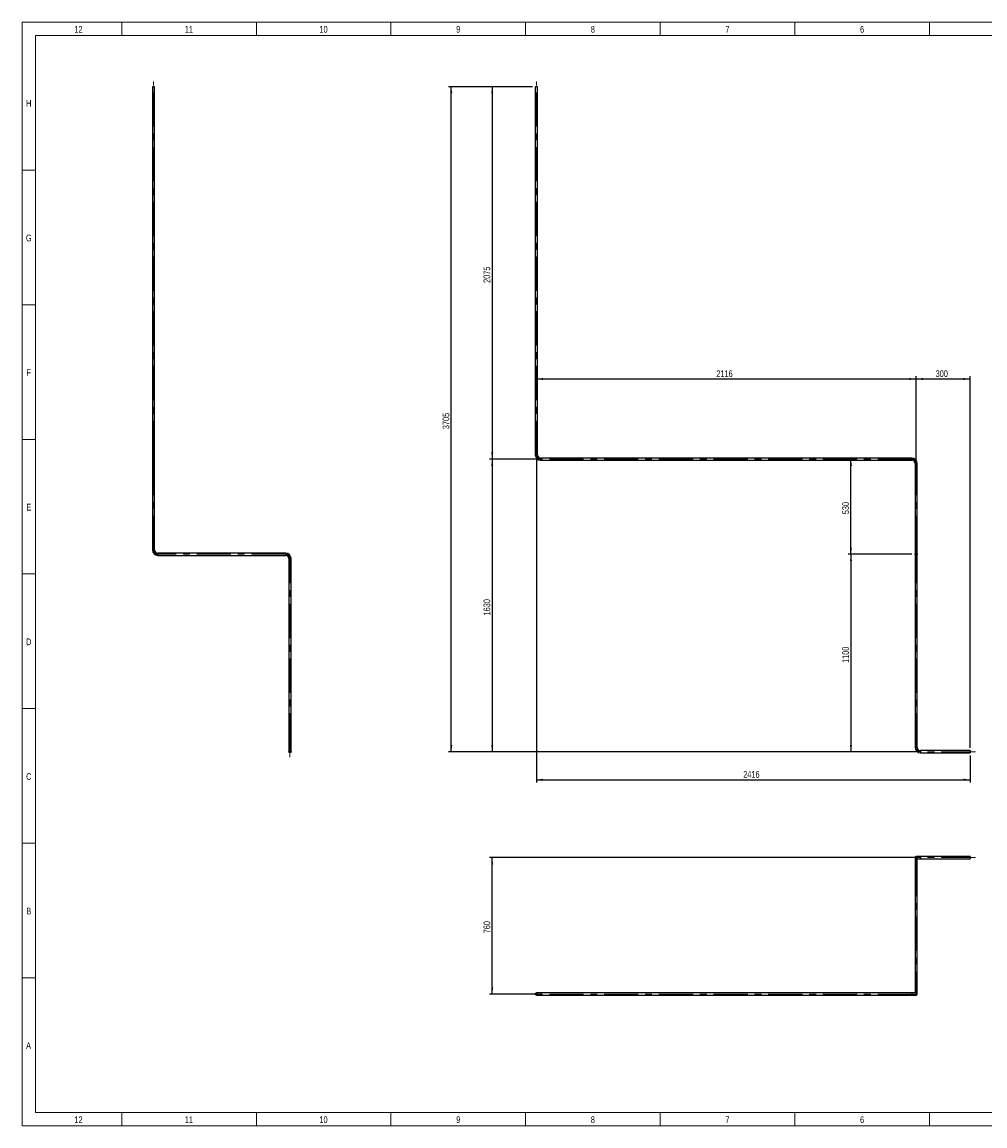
# Model space of a CAD drawing. Header units: millimetres. Extents: x 15 to 592, y 5 to 415.
# Tile 1 of 12: x 15 to 373, y 5 to 415. Entities that reach past the tile are written whole.
import ezdxf

# ---------------------------------------------------------------- set-up
doc = ezdxf.new("R2010")
doc.units = ezdxf.units.MM
doc.linetypes.add('CENTERX2', pattern=[20.32, 12.7, -2.54, 2.54, -2.54])
doc.layers.add('COTAS', color=166, linetype='Continuous')
doc.styles.add('SLDTEXTSTYLE0', font='TXT', dxfattribs={"width": 0.75})
doc.dimstyles.new('SLDDIMSTYLE0', dxfattribs={"dimtxt": 2.5, "dimasz": 2.5, "dimexe": 0, "dimexo": 0.0625, "dimtad": 1, "dimlfac": 15, "dimrnd": 1e-09, "dimzin": 12, "dimdsep": 46, "dimtxsty": 'SLDTEXTSTYLE0', "dimsah": 1, "dimcen": 0.09, "dimadec": 0, "dimazin": 3, "dimtfac": 1, "dimtofl": 0, "dimtmove": 0, "dimatfit": 3, "dimfxl": 0, "dimfrac": 2, "dimtolj": 1, "dimtzin": 12, "dimarcsym": 0})

# ---------------------------------------------------------------- blocks, each defined once
blk = doc.blocks.new('_D')
at = {"layer": 'COTAS'}
for p, q in [((204.59, 390.98), (188.59, 390.98)), ((189.59, 390.98), (189.59, 252.65)), ((206.59, 252.65), (188.59, 252.65))]:
    blk.add_line(p, q, dxfattribs=at)
for points in [[(189.59, 390.98), (189.21, 388.48), (189.98, 388.48)], [(189.59, 252.65), (189.98, 255.15), (189.21, 255.15)]]:
    blk.add_solid(points, dxfattribs=at)
at = {"layer": 'COTAS', "insert": (186.37, 318.12), "char_height": 2.5, "attachment_point": 1, "rotation": 90, "style": 'SLDTEXTSTYLE0'}
blk.add_mtext('2075', dxfattribs=at)
blk = doc.blocks.new('_D_1')
at = {"layer": 'COTAS'}
for p, q in [((206.59, 252.65), (188.59, 252.65)), ((189.59, 252.65), (189.59, 143.98)), ((347.66, 143.98), (188.59, 143.98))]:
    blk.add_line(p, q, dxfattribs=at)
for points in [[(189.59, 252.65), (189.21, 250.15), (189.98, 250.15)], [(189.59, 143.98), (189.98, 146.48), (189.21, 146.48)]]:
    blk.add_solid(points, dxfattribs=at)
at = {"layer": 'COTAS', "insert": (186.37, 194.62), "char_height": 2.5, "attachment_point": 1, "rotation": 90, "style": 'SLDTEXTSTYLE0'}
blk.add_mtext('1630', dxfattribs=at)
blk = doc.blocks.new('_D_2')
at = {"layer": 'COTAS'}
for p, q in [((204.59, 390.98), (173.4, 390.98)), ((174.4, 143.98), (174.4, 390.98)), ((347.66, 143.98), (173.4, 143.98))]:
    blk.add_line(p, q, dxfattribs=at)
for points in [[(174.4, 390.98), (174.02, 388.48), (174.79, 388.48)], [(174.4, 143.98), (174.79, 146.48), (174.02, 146.48)]]:
    blk.add_solid(points, dxfattribs=at)
at = {"layer": 'COTAS', "insert": (171.18, 263.79), "char_height": 2.5, "attachment_point": 1, "rotation": 90, "style": 'SLDTEXTSTYLE0'}
blk.add_mtext('3705', dxfattribs=at)
blk = doc.blocks.new('_D_3')
at = {"layer": 'COTAS'}
for p, q in [((347.06, 252.05), (347.06, 283.43)), ((205.99, 282.43), (347.06, 282.43))]:
    blk.add_line(p, q, dxfattribs=at)
for points in [[(205.99, 282.43), (208.49, 282.04), (208.49, 282.81)], [(347.06, 282.43), (344.56, 282.81), (344.56, 282.04)]]:
    blk.add_solid(points, dxfattribs=at)
at = {"layer": 'COTAS', "insert": (272.83, 285.65), "char_height": 2.5, "attachment_point": 1, "style": 'SLDTEXTSTYLE0'}
blk.add_mtext('2116', dxfattribs=at)
blk = doc.blocks.new('_D_4')
at = {"layer": 'COTAS'}
for p, q in [((347.06, 252.05), (347.06, 283.43)), ((367.06, 145.38), (367.06, 283.43)), ((347.06, 282.43), (367.06, 282.43))]:
    blk.add_line(p, q, dxfattribs=at)
for points in [[(347.06, 282.43), (349.56, 282.04), (349.56, 282.81)], [(367.06, 282.43), (364.56, 282.81), (364.56, 282.04)]]:
    blk.add_solid(points, dxfattribs=at)
at = {"layer": 'COTAS', "insert": (354.29, 285.65), "char_height": 2.5, "attachment_point": 1, "style": 'SLDTEXTSTYLE0'}
blk.add_mtext('300', dxfattribs=at)
blk = doc.blocks.new('_D_5')
at = {"layer": 'COTAS'}
for p, q in [((322.82, 217.32), (322.82, 252.65)), ((345.49, 217.32), (321.82, 217.32))]:
    blk.add_line(p, q, dxfattribs=at)
for points in [[(322.82, 252.65), (322.44, 250.15), (323.21, 250.15)], [(322.82, 217.32), (323.21, 219.82), (322.44, 219.82)]]:
    blk.add_solid(points, dxfattribs=at)
at = {"layer": 'COTAS', "insert": (319.6, 232.21), "char_height": 2.5, "attachment_point": 1, "rotation": 90, "style": 'SLDTEXTSTYLE0'}
blk.add_mtext('530', dxfattribs=at)
blk = doc.blocks.new('_D_6')
at = {"layer": 'COTAS'}
for p, q in [((345.49, 217.32), (321.82, 217.32)), ((322.82, 217.32), (322.82, 143.98)), ((347.66, 143.98), (321.82, 143.98))]:
    blk.add_line(p, q, dxfattribs=at)
for points in [[(322.82, 217.32), (322.44, 214.82), (323.21, 214.82)], [(322.82, 143.98), (323.21, 146.48), (322.44, 146.48)]]:
    blk.add_solid(points, dxfattribs=at)
at = {"layer": 'COTAS', "insert": (319.6, 176.96), "char_height": 2.5, "attachment_point": 1, "rotation": 90, "style": 'SLDTEXTSTYLE0'}
blk.add_mtext('1100', dxfattribs=at)
blk = doc.blocks.new('_D_7')
at = {"layer": 'COTAS'}
for p, q in [((205.99, 253.25), (205.99, 132.58)), ((367.06, 142.58), (367.06, 132.58)), ((205.99, 133.58), (367.06, 133.58))]:
    blk.add_line(p, q, dxfattribs=at)
for points in [[(205.99, 133.58), (208.49, 133.2), (208.49, 133.97)], [(367.06, 133.58), (364.56, 133.97), (364.56, 133.2)]]:
    blk.add_solid(points, dxfattribs=at)
at = {"layer": 'COTAS', "insert": (282.83, 136.81), "char_height": 2.5, "attachment_point": 1, "style": 'SLDTEXTSTYLE0'}
blk.add_mtext('2416', dxfattribs=at)
blk = doc.blocks.new('SW_CENTERMARKSYMBOL_0')
at = {"layer": 'COTAS', "color": 0}
for p, q in [((-0.33, 0), (-0.57, 0)), ((0, 0), (-0.17, 0)), ((0, 0.33), (0, 0.57)), ((0, 0), (0, 0.17)), ((0, 0), (0, -0.17)), ((0, 0), (0.17, 0)), ((0.33, 0), (0.57, 0)), ((0, -0.33), (0, -0.57))]:
    blk.add_line(p, q, dxfattribs=at)
blk = doc.blocks.new('_D_8')
at = {"layer": 'COTAS'}
for p, q in [((347.66, 104.64), (188.59, 104.64)), ((189.59, 53.98), (189.59, 104.64)), ((206.59, 53.98), (188.59, 53.98))]:
    blk.add_line(p, q, dxfattribs=at)
for points in [[(189.59, 104.64), (189.21, 102.14), (189.98, 102.14)], [(189.59, 53.98), (189.98, 56.48), (189.21, 56.48)]]:
    blk.add_solid(points, dxfattribs=at)
at = {"layer": 'COTAS', "insert": (186.37, 76.54), "char_height": 2.5, "attachment_point": 1, "rotation": 90, "style": 'SLDTEXTSTYLE0'}
blk.add_mtext('760', dxfattribs=at)

msp = doc.modelspace()

# ---------------------------------------------------------------- linework, layer by layer
at = {"color": 7, "linetype": 'Continuous', "lineweight": 18}
for p, q in [((15, 5), (15, 415)), ((15, 415), (589, 415)), ((52, 410), (52, 415)), ((102, 410), (102, 415)), ((152, 410), (152, 415)), ((202, 410), (202, 415)), ((252, 410), (252, 415)), ((302, 410), (302, 415)), ((352, 410), (352, 415)), ((20, 10), (20, 410)), ((20, 410), (584, 410)), ((302, 410.001), (302, 409.999)), ((20, 360), (15, 360)), ((20, 310), (15, 310)), ((20, 260), (15, 260)), ((20, 210), (15, 210)), ((19.999, 210), (20.001, 210)), ((20, 160), (15, 160)), ((20, 110), (15, 110)), ((20, 60), (15, 60)), ((584, 10), (20, 10)), ((52, 10), (52, 5)), ((102, 10), (102, 5)), ((152, 10), (152, 5)), ((202, 10), (202, 5)), ((252, 10), (252, 5)), ((302, 9.999), (302, 10.001)), ((302, 10), (302, 5)), ((352, 10), (352, 5)), ((589, 5), (15, 5))]:
    msp.add_line(p, q, dxfattribs=at)
at = {"color": 7, "linetype": 'Continuous', "lineweight": 25}
for p, q in [((63.43577, 390.98416), (63.43577, 254.25083)), ((64.23577, 390.98416), (63.43577, 390.98416)), ((64.23577, 254.25083), (64.23577, 390.98416)), ((205.59255, 390.98416), (205.59255, 254.25083)), ((206.39255, 390.98416), (205.59255, 390.98416)), ((206.39255, 254.25083), (206.39255, 390.98416)), ((63.43577, 254.25083), (63.43577, 252.65083)), ((64.23577, 254.25083), (63.43577, 254.25083)), ((64.23577, 252.65083), (64.23577, 254.25083)), ((206.39255, 254.25083), (205.59255, 254.25083)), ((63.43577, 252.65083), (63.43577, 251.05083)), ((63.43577, 251.05083), (63.43577, 218.9175)), ((64.23577, 251.05083), (63.43577, 251.05083)), ((64.23577, 251.05083), (64.23577, 252.65083)), ((64.23577, 218.9175), (64.23577, 251.05083)), ((345.45922, 253.05083), (207.59255, 253.05083)), ((207.59255, 253.05083), (207.59255, 252.25083)), ((207.59255, 252.25083), (345.45922, 252.25083)), ((345.45922, 253.05083), (345.45922, 252.25083)), ((346.65922, 251.05083), (346.65922, 218.9175)), ((347.45922, 251.05083), (346.65922, 251.05083)), ((347.45922, 218.9175), (347.45922, 251.05083)), ((64.23577, 218.9175), (63.43577, 218.9175)), ((112.90244, 217.7175), (65.43577, 217.7175)), ((65.43577, 217.7175), (65.43577, 216.9175)), ((112.90244, 217.7175), (112.90244, 216.9175)), ((346.65922, 218.9175), (346.65922, 217.3175)), ((347.45922, 218.9175), (346.65922, 218.9175)), ((346.65922, 217.3175), (346.65922, 215.7175)), ((347.45922, 217.3175), (347.45922, 218.9175)), ((347.45922, 215.7175), (347.45922, 217.3175)), ((65.43577, 216.9175), (112.90244, 216.9175)), ((114.10244, 215.7175), (114.10244, 145.58416)), ((114.90244, 215.7175), (114.10244, 215.7175)), ((114.90244, 145.58416), (114.90244, 215.7175)), ((346.65922, 215.7175), (346.65922, 145.58416)), ((347.45922, 215.7175), (346.65922, 215.7175)), ((347.45922, 145.58416), (347.45922, 215.7175)), ((114.10244, 145.58416), (114.10244, 143.98416)), ((114.90244, 145.58416), (114.10244, 145.58416)), ((114.90244, 143.98416), (114.90244, 145.58416)), ((347.45922, 145.58416), (346.65922, 145.58416)), ((367.05922, 144.38416), (348.65922, 144.38416)), ((348.65922, 144.38416), (348.65922, 143.58416)), ((348.65922, 143.58416), (367.05922, 143.58416)), ((367.05922, 144.38416), (367.05922, 143.58416)), ((346.65922, 104.64446), (346.65922, 103.04446)), ((346.65922, 103.04446), (346.65922, 55.57779)), ((346.65922, 103.04446), (347.05922, 103.04446)), ((348.65922, 105.04446), (347.05922, 105.04446)), ((347.05922, 103.04446), (347.45922, 103.04446)), ((347.45922, 103.04446), (347.45922, 104.64446)), ((347.45922, 104.24446), (348.65922, 104.24446)), ((347.45922, 55.57779), (347.45922, 103.04446)), ((367.05922, 105.04446), (348.65922, 105.04446)), ((348.65922, 105.04446), (348.65922, 104.24446)), ((348.65922, 104.24446), (367.05922, 104.24446)), ((367.05922, 105.04446), (367.05922, 104.24446)), ((207.59255, 54.37779), (205.99255, 54.37779)), ((205.99255, 53.57779), (207.59255, 53.57779)), ((345.45922, 54.37779), (207.59255, 54.37779)), ((207.59255, 54.37779), (207.59255, 53.57779)), ((207.59255, 53.57779), (345.45922, 53.57779)), ((347.05922, 54.37779), (345.45922, 54.37779)), ((345.45922, 54.37779), (345.45922, 53.57779)), ((345.45922, 53.57779), (347.05922, 53.57779)), ((346.65922, 55.57779), (346.65922, 54.37779)), ((346.65922, 55.57779), (347.05922, 55.57779)), ((347.05922, 55.57779), (347.45922, 55.57779)), ((347.45922, 53.97779), (347.45922, 55.57779))]:
    msp.add_line(p, q, dxfattribs=at)
for centre, radius in [((114.50244, 143.98416), 0.4), ((114.50244, 143.98416), 0.26667), ((205.99255, 53.97779), 0.4), ((205.99255, 53.97779), 0.26667)]:
    msp.add_circle(centre, radius, dxfattribs=at)
for centre, radius, start, end in [((207.59255, 254.25083), 2, 180, 270), ((207.59255, 254.25083), 1.2, 180, 270), ((63.83577, 252.65083), 0.4, 0, 180), ((345.45922, 251.05083), 2, 0, 90), ((345.45922, 251.05083), 1.2, 0, 90), ((65.43577, 218.9175), 2, 180, 270), ((65.43577, 218.9175), 1.2, 180, 270), ((112.90244, 215.7175), 2, 0, 90), ((347.05922, 217.3175), 0.4, 180, 0), ((112.90244, 215.7175), 1.2, 0, 90), ((348.65922, 145.58416), 2, 180, 270), ((348.65922, 145.58416), 1.2, 180, 270), ((347.05922, 104.64446), 0.4, 90, 180), ((347.05922, 104.64446), 0.4, 0, 90), ((347.05922, 53.97779), 0.4, 270, 90)]:
    msp.add_arc(centre, radius, start, end, dxfattribs=at)
at = {"layer": 'COTAS', "linetype": 'CENTERX2', "lineweight": 18}
for p, q in [((63.83577, 254.25083), (63.83577, 392.98416)), ((205.99255, 254.25083), (205.99255, 392.98416)), ((63.83577, 254.25083), (63.83577, 252.65083)), ((63.83577, 252.65083), (63.83577, 251.05083)), ((63.83577, 218.9175), (63.83577, 251.05083)), ((345.45922, 252.65083), (207.59255, 252.65083)), ((347.05922, 218.9175), (347.05922, 251.05083)), ((112.90244, 217.3175), (65.43577, 217.3175)), ((347.05922, 218.9175), (347.05922, 217.3175)), ((347.05922, 217.3175), (347.05922, 215.7175)), ((114.50244, 145.58416), (114.50244, 215.7175)), ((347.05922, 145.58416), (347.05922, 215.7175)), ((114.50244, 145.58416), (114.50244, 141.98416)), ((369.05922, 143.98416), (348.65922, 143.98416)), ((347.05922, 104.64446), (348.65922, 104.64446)), ((347.05922, 103.04446), (347.05922, 104.64446)), ((347.05922, 103.04446), (347.05922, 55.57779)), ((369.05922, 104.64446), (348.65922, 104.64446)), ((203.99255, 53.97779), (207.59255, 53.97779)), ((345.45922, 53.97779), (207.59255, 53.97779)), ((345.45922, 53.97779), (347.05922, 53.97779)), ((347.05922, 53.97779), (347.05922, 55.57779))]:
    msp.add_line(p, q, dxfattribs=at)
for centre, start, end in [((207.59255, 254.25083), 180, 270), ((345.45922, 251.05083), 0, 90), ((65.43577, 218.9175), 180, 270), ((112.90244, 215.7175), 0, 90), ((348.65922, 145.58416), 180, 270)]:
    msp.add_arc(centre, 1.6, start, end, dxfattribs=at)

# ---------------------------------------------------------------- block references
at = {"layer": 'COTAS'}
msp.add_blockref('SW_CENTERMARKSYMBOL_0', (347.05922, 217.3175), dxfattribs=at)

# ---------------------------------------------------------------- texts
at = {"color": 7, "linetype": 'Continuous', "lineweight": 0, "char_height": 2.5, "attachment_point": 2, "style": 'SLDTEXTSTYLE0'}
for s, insert in [('12', (35.94965, 413.56267)), ('11', (76.94965, 413.56267)), ('10', (126.94965, 413.56267)), ('9', (176.97483, 413.56267)), ('8', (226.97483, 413.56267)), ('7', (276.97483, 413.56267)), ('6', (326.97483, 413.56267)), ('H', (17.49392, 386.06267)), ('G', (17.49219, 336.06267)), ('F', (17.47396, 286.06267)), ('E', (17.50434, 236.06267)), ('D', (17.47135, 186.06267)), ('C', (17.47396, 136.06267)), ('B', (17.4809, 86.06267)), ('A', (17.40017, 36.06267)), ('12', (35.94965, 8.56267)), ('11', (76.94965, 8.56267)), ('10', (126.94965, 8.56267)), ('9', (176.97483, 8.56267)), ('8', (226.97483, 8.56267)), ('7', (276.97483, 8.56267)), ('6', (326.97483, 8.56267))]:
    msp.add_mtext(s, dxfattribs=dict(at, insert=insert))

# ---------------------------------------------------------------- dimensions: what is measured, and where the dimension line sits
at = {"layer": 'COTAS'}
for base, p1, p2, picture, middle in [((174.40224, 390.98416), (348.65922, 143.98416), (205.59255, 390.98416), '_D_2', (174.40224, 267.48416)), ((189.59255, 252.65083), (205.59255, 390.98416), (207.59255, 252.65083), '_D', (189.59255, 321.8175)), ((189.59255, 143.98416), (207.59255, 252.65083), (348.65922, 143.98416), '_D_1', (189.59255, 198.3175)), ((322.82438, 252.65083), (346.49255, 217.3175), (345.45922, 252.65083), '_D_5', (322.82438, 234.98416)), ((322.82438, 143.98416), (346.49255, 217.3175), (348.65922, 143.98416), '_D_6', (322.82438, 180.65083)), ((189.59255, 104.64446), (207.59255, 53.97779), (348.65922, 104.64446), '_D_8', (189.59255, 79.31113))]:
    dim = msp.add_linear_dim(base=base, p1=p1, p2=p2, angle=90, dimstyle='SLDDIMSTYLE0', dxfattribs=at)
    dim.commit()
    dim.dimension.update_dxf_attribs({"geometry": picture, "text_midpoint": middle, "dimtype": 160})
for base, p1, p2, picture, middle in [((347.05922, 282.42763), (205.99255, 254.25083), (347.05922, 251.05083), '_D_3', (276.52588, 282.42763)), ((367.05922, 282.42763), (347.05922, 251.05083), (367.05922, 144.38416), '_D_4', (357.05922, 282.42763)), ((367.05922, 133.58416), (205.99255, 254.25083), (367.05922, 143.58416), '_D_7', (286.52588, 133.58416))]:
    dim = msp.add_linear_dim(base=base, p1=p1, p2=p2, dimstyle='SLDDIMSTYLE0', dxfattribs=at)
    dim.commit()
    dim.dimension.update_dxf_attribs({"geometry": picture, "text_midpoint": middle, "dimtype": 160})

doc.saveas('drawing.dxf')
